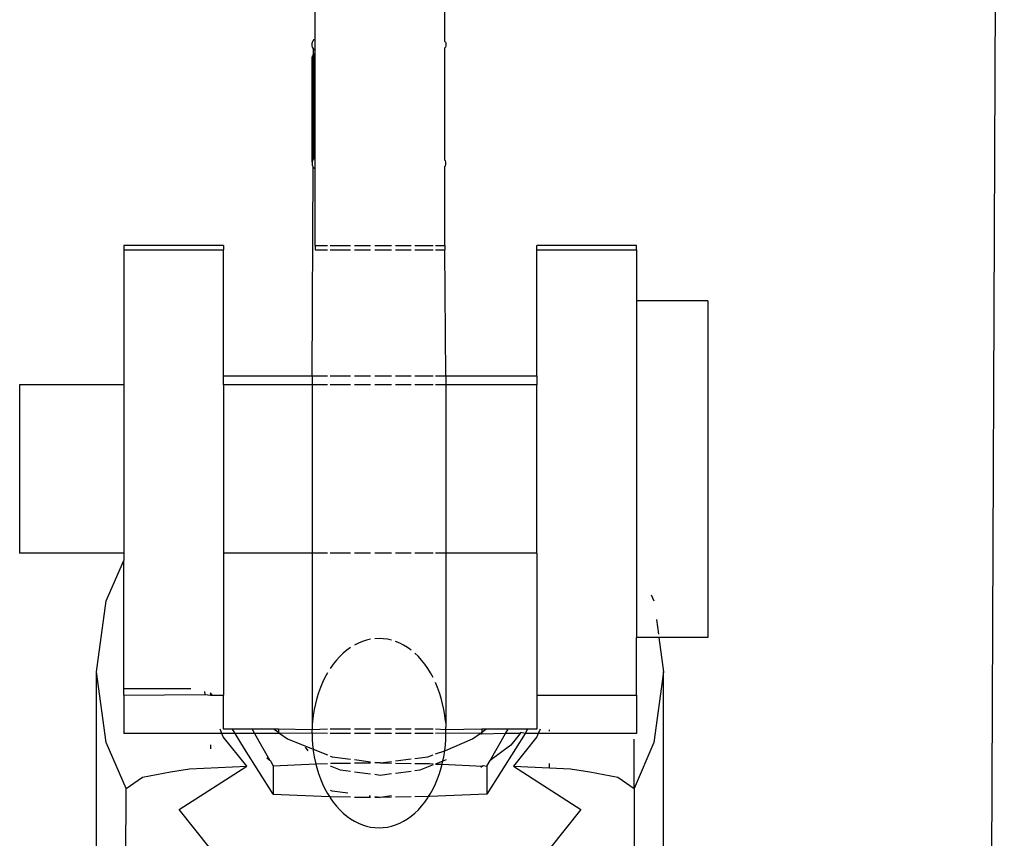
# Model space of a CAD drawing. Extents: x -123 to 134, y -72 to 67.
# Tile 6 of 10: x 6.34 to 8.24, y 58.99 to 60.57. Entities that reach past the tile are written whole.
import ezdxf

# ---------------------------------------------------------------- set-up
doc = ezdxf.new("R2010")
doc.units = 0
doc.header["$MEASUREMENT"] = 0
doc.layers.get('0').update_dxf_attribs({"linetype": 'CONTINUOUS'})

msp = doc.modelspace()

# ---------------------------------------------------------------- linework, layer by layer
for p, q in [((8.2407, 64.6637), (8.2084, 57.1057)), ((6.9138, 60.5326), (6.9138, 60.6057)), ((7.1638, 60.5275), (7.1638, 60.6057)), ((6.9121, 60.5308), (6.9138, 60.5326)), ((6.9138, 60.5101), (6.9138, 60.5326)), ((6.908, 60.5214), (6.9083, 60.5238)), ((6.9083, 60.519), (6.908, 60.5214)), ((6.9083, 60.5238), (6.909, 60.5261)), ((6.909, 60.5166), (6.9083, 60.519)), ((6.909, 60.5261), (6.9103, 60.5285)), ((6.9103, 60.5142), (6.909, 60.5166)), ((6.9103, 60.5285), (6.9121, 60.5308)), ((6.9121, 60.5119), (6.9103, 60.5142)), ((6.9103, 60.5142), (6.9103, 60.2998)), ((7.1638, 60.5275), (7.1646, 60.5261)), ((7.1646, 60.5166), (7.1638, 60.5152)), ((7.1638, 60.2988), (7.1638, 60.5152)), ((7.1646, 60.5261), (7.1653, 60.5238)), ((7.1653, 60.519), (7.1646, 60.5166)), ((7.1653, 60.5238), (7.1656, 60.5214)), ((7.1656, 60.5214), (7.1653, 60.519)), ((6.9083, 60.2951), (6.9083, 60.4972)), ((6.909, 60.2975), (6.909, 60.4995)), ((6.9103, 60.2998), (6.9103, 60.5019)), ((6.9138, 60.5101), (6.9121, 60.5119)), ((6.9121, 60.3022), (6.9121, 60.5042)), ((6.9138, 60.304), (6.9138, 60.5101)), ((6.909, 60.2879), (6.909, 60.49)), ((6.9083, 60.2951), (6.908, 60.2927)), ((6.908, 60.2927), (6.9083, 60.2903)), ((6.909, 60.2975), (6.9083, 60.2951)), ((6.9083, 60.2903), (6.909, 60.2879)), ((6.9103, 60.2998), (6.909, 60.2975)), ((6.909, 60.2879), (6.9103, 60.2856)), ((6.9121, 60.3022), (6.9103, 60.2998)), ((6.9138, 60.304), (6.9121, 60.3022)), ((6.9138, 60.2815), (6.9138, 60.304)), ((7.1646, 60.2975), (7.1638, 60.2988)), ((7.1638, 60.2865), (7.1646, 60.2879)), ((7.1638, 60.1346), (7.1638, 60.2865)), ((7.1653, 60.2951), (7.1646, 60.2975)), ((7.1646, 60.2879), (7.1653, 60.2903)), ((7.1656, 60.2927), (7.1653, 60.2951)), ((7.1653, 60.2903), (7.1656, 60.2927)), ((6.908, 59.8835), (6.9103, 60.2856)), ((6.9103, 60.2856), (6.9121, 60.2832)), ((6.9121, 60.2832), (6.9138, 60.2815)), ((6.9138, 60.1346), (6.9138, 60.2815)), ((6.5452, 60.1348), (6.5452, 60.1262)), ((6.7371, 60.1348), (6.5452, 60.1348)), ((6.7371, 60.1348), (6.7371, 60.1262)), ((6.9138, 60.1346), (6.9376, 60.1346)), ((6.9138, 60.1346), (6.9138, 60.1264)), ((6.9429, 60.1346), (6.982, 60.1346)), ((6.9894, 60.1346), (7.0207, 60.1346)), ((7.0287, 60.1346), (7.0609, 60.1346)), ((7.0688, 60.1346), (7.0988, 60.1346)), ((7.1058, 60.1346), (7.141, 60.1346)), ((7.1455, 60.1346), (7.1638, 60.1346)), ((7.1638, 60.1346), (7.1638, 60.1264)), ((7.5324, 60.1348), (7.3405, 60.1348)), ((7.3405, 60.1262), (7.3405, 60.1348)), ((7.5324, 60.1262), (7.5324, 60.1348)), ((6.5452, 60.1262), (6.7371, 60.1262)), ((6.5452, 60.1262), (6.5452, 59.8661)), ((6.7371, 59.8835), (6.7371, 60.1262)), ((6.9138, 60.1264), (6.9376, 60.1264)), ((6.9429, 60.1264), (6.982, 60.1264)), ((6.9894, 60.1264), (7.0207, 60.1264)), ((7.0287, 60.1264), (7.0609, 60.1264)), ((7.0688, 60.1264), (7.0988, 60.1264)), ((7.1058, 60.1264), (7.141, 60.1264)), ((7.1455, 60.1264), (7.1638, 60.1264)), ((7.1656, 59.8835), (7.1638, 60.1264)), ((7.3405, 60.1262), (7.5324, 60.1262)), ((7.3405, 59.8835), (7.3405, 60.1262)), ((7.5324, 60.1262), (7.5324, 60.028)), ((7.6696, 60.028), (7.5324, 60.028)), ((7.5324, 60.028), (7.5324, 59.3801)), ((7.6696, 60.028), (7.6696, 59.3801)), ((6.7371, 59.8835), (6.908, 59.8835)), ((6.7371, 59.8661), (6.7371, 59.8835)), ((6.908, 59.8835), (6.9376, 59.8835)), ((6.908, 59.8835), (6.908, 59.8661)), ((6.9429, 59.8835), (6.982, 59.8835)), ((6.9894, 59.8835), (7.0207, 59.8835)), ((7.0287, 59.8835), (7.0609, 59.8835)), ((7.0688, 59.8835), (7.0988, 59.8835)), ((7.1058, 59.8835), (7.141, 59.8835)), ((7.1455, 59.8835), (7.1656, 59.8835)), ((7.1656, 59.8835), (7.3405, 59.8835)), ((7.1656, 59.8835), (7.1656, 59.8661)), ((7.3405, 59.8835), (7.3405, 59.8661)), ((6.5452, 59.8661), (6.3449, 59.8661)), ((6.3449, 59.8661), (6.3449, 59.5421)), ((6.5452, 59.8661), (6.5452, 59.5421)), ((6.908, 59.8661), (6.7371, 59.8661)), ((6.7371, 59.8661), (6.7371, 59.5421)), ((6.9376, 59.8661), (6.908, 59.8661)), ((6.908, 59.8661), (6.908, 59.5421)), ((6.982, 59.8661), (6.9429, 59.8661)), ((7.0207, 59.8661), (6.9894, 59.8661)), ((7.0609, 59.8661), (7.0287, 59.8661)), ((7.0988, 59.8661), (7.0688, 59.8661)), ((7.141, 59.8661), (7.1058, 59.8661)), ((7.1656, 59.8661), (7.1455, 59.8661)), ((7.3405, 59.8661), (7.1656, 59.8661)), ((7.1656, 59.8661), (7.1656, 59.5421)), ((7.3405, 59.5421), (7.3405, 59.8661)), ((6.5452, 59.5421), (6.3449, 59.5421)), ((6.5117, 59.4503), (6.5452, 59.5284)), ((6.5452, 59.5421), (6.5452, 59.5284)), ((6.5452, 59.281), (6.5452, 59.5284)), ((6.908, 59.5421), (6.7371, 59.5421)), ((6.7371, 59.5421), (6.7371, 59.2687)), ((6.9376, 59.5421), (6.908, 59.5421)), ((6.908, 59.5421), (6.908, 59.2111)), ((6.982, 59.5421), (6.9429, 59.5421)), ((7.0207, 59.5421), (6.9894, 59.5421)), ((7.0609, 59.5421), (7.0287, 59.5421)), ((7.0988, 59.5421), (7.0688, 59.5421)), ((7.141, 59.5421), (7.1058, 59.5421)), ((7.1656, 59.5421), (7.1455, 59.5421)), ((7.3405, 59.5421), (7.1656, 59.5421)), ((7.1656, 59.5421), (7.1656, 59.2283)), ((7.3405, 59.5421), (7.3405, 59.2687)), ((7.5608, 59.4623), (7.5658, 59.4507)), ((6.4931, 59.314), (6.5117, 59.4503)), ((7.5708, 59.4145), (7.5747, 59.3865)), ((7.0207, 59.3766), (7.0127, 59.3748)), ((7.0368, 59.378), (7.0287, 59.3776)), ((7.0449, 59.3776), (7.0368, 59.378)), ((7.0529, 59.3766), (7.0449, 59.3776)), ((7.0609, 59.3748), (7.0529, 59.3766)), ((7.5755, 59.3801), (7.5324, 59.3801)), ((7.5324, 59.2687), (7.5324, 59.3801)), ((7.5755, 59.3801), (7.5846, 59.314)), ((7.6696, 59.3801), (7.5755, 59.3801)), ((6.982, 59.3607), (6.9748, 59.3555)), ((6.997, 59.3691), (6.9894, 59.3652)), ((7.0048, 59.3723), (6.997, 59.3691)), ((7.0127, 59.3748), (7.0048, 59.3723)), ((7.0766, 59.3691), (7.0688, 59.3723)), ((7.0842, 59.3652), (7.0766, 59.3691)), ((7.0916, 59.3607), (7.0842, 59.3652)), ((7.0988, 59.3555), (7.0916, 59.3607)), ((6.9611, 59.3432), (6.9547, 59.3362)), ((6.9678, 59.3496), (6.9611, 59.3432)), ((6.9748, 59.3555), (6.9678, 59.3496)), ((7.1125, 59.3432), (7.1058, 59.3496)), ((7.1189, 59.3362), (7.1125, 59.3432)), ((6.9486, 59.3286), (6.9429, 59.3205)), ((6.9547, 59.3362), (6.9486, 59.3286)), ((7.125, 59.3286), (7.1189, 59.3362)), ((7.1307, 59.3205), (7.125, 59.3286)), ((7.136, 59.3119), (7.1307, 59.3205)), ((6.4931, 58.1896), (6.4931, 59.314)), ((6.5117, 59.1777), (6.4931, 59.314)), ((6.9326, 59.3029), (6.9281, 59.2934)), ((6.9376, 59.3119), (6.9326, 59.3029)), ((7.141, 59.3029), (7.136, 59.3119)), ((7.5846, 59.314), (7.566, 59.1777)), ((7.5846, 58.1896), (7.5846, 59.314)), ((6.9239, 59.2836), (6.9203, 59.2734)), ((6.9281, 59.2934), (6.9239, 59.2836)), ((7.1496, 59.2836), (7.1455, 59.2934)), ((7.1533, 59.2734), (7.1496, 59.2836)), ((6.6746, 59.281), (6.5452, 59.281)), ((6.5452, 59.2687), (6.5452, 59.281)), ((6.5452, 59.2687), (6.7022, 59.2699)), ((6.5452, 59.2687), (6.5452, 59.1954)), ((6.7022, 59.2699), (6.7014, 59.2758)), ((6.7027, 59.2687), (6.7022, 59.2699)), ((6.7022, 59.2699), (6.7125, 59.2687)), ((6.7125, 59.2736), (6.7125, 59.2687)), ((6.7156, 59.2687), (6.7125, 59.2736)), ((6.7125, 59.2687), (6.7156, 59.2687)), ((6.7156, 59.2687), (6.7371, 59.2687)), ((6.7371, 59.2036), (6.7371, 59.2687)), ((6.9171, 59.2629), (6.9143, 59.2521)), ((6.9203, 59.2734), (6.9171, 59.2629)), ((7.1565, 59.2629), (7.1533, 59.2734)), ((7.1593, 59.2521), (7.1565, 59.2629)), ((7.3405, 59.2687), (7.5324, 59.2687)), ((7.3405, 59.2687), (7.3405, 59.2036)), ((7.5324, 59.2687), (7.5324, 59.1954)), ((6.9143, 59.2521), (6.9121, 59.2411)), ((7.1615, 59.2411), (7.1593, 59.2521)), ((6.9103, 59.23), (6.909, 59.2186)), ((6.9121, 59.2411), (6.9103, 59.23)), ((7.1633, 59.23), (7.1615, 59.2411)), ((7.1646, 59.2186), (7.1633, 59.23)), ((7.1656, 59.2283), (7.1646, 59.2186)), ((7.1656, 59.2283), (7.1656, 59.2111)), ((6.909, 59.2186), (6.908, 59.2111)), ((6.908, 59.2111), (6.9083, 59.2073)), ((6.9083, 59.2073), (6.908, 59.2036)), ((7.1646, 59.2186), (7.1656, 59.2111)), ((7.1656, 59.2111), (7.1653, 59.2073)), ((7.1656, 59.2036), (7.1653, 59.2073)), ((6.7341, 59.1954), (6.5452, 59.1954)), ((6.7341, 59.1954), (6.7307, 59.2033)), ((6.737, 59.1888), (6.7341, 59.1954)), ((6.7598, 59.1954), (6.7341, 59.1954)), ((6.7822, 59.132), (6.737, 59.1888)), ((6.7548, 59.2036), (6.7371, 59.2036)), ((6.7598, 59.1954), (6.7548, 59.2036)), ((6.7924, 59.2036), (6.7548, 59.2036)), ((6.7778, 59.1658), (6.7598, 59.1954)), ((6.797, 59.1954), (6.7598, 59.1954)), ((6.7924, 59.2036), (6.797, 59.1954)), ((6.835, 59.2036), (6.7924, 59.2036)), ((6.797, 59.1954), (6.8266, 59.1434)), ((6.846, 59.1954), (6.797, 59.1954)), ((6.835, 59.2036), (6.843, 59.1977)), ((6.843, 59.2036), (6.835, 59.2036)), ((6.843, 59.2036), (6.843, 59.1977)), ((6.908, 59.2023), (6.843, 59.2036)), ((6.843, 59.1977), (6.846, 59.1954)), ((6.908, 59.1958), (6.846, 59.1954)), ((6.846, 59.1954), (6.8606, 59.1847)), ((6.908, 59.2036), (6.908, 59.2023)), ((6.9376, 59.2036), (6.908, 59.2023)), ((6.908, 59.1958), (6.908, 59.2023)), ((6.908, 59.1958), (6.9083, 59.1844)), ((6.9376, 59.1954), (6.908, 59.1958)), ((6.982, 59.2036), (6.9429, 59.2036)), ((6.982, 59.1954), (6.9429, 59.1954)), ((7.0207, 59.2036), (6.9894, 59.2036)), ((7.0207, 59.1954), (6.9894, 59.1954)), ((7.0609, 59.2036), (7.0287, 59.2036)), ((7.0609, 59.1954), (7.0287, 59.1954)), ((7.0988, 59.2036), (7.0688, 59.2036)), ((7.0988, 59.1954), (7.0688, 59.1954)), ((7.141, 59.2036), (7.1058, 59.2036)), ((7.141, 59.1954), (7.1058, 59.1954)), ((7.1656, 59.2023), (7.1455, 59.2036)), ((7.1656, 59.1958), (7.1455, 59.1954)), ((7.1653, 59.1844), (7.1656, 59.1958)), ((7.1656, 59.2023), (7.1656, 59.2036)), ((7.2346, 59.2036), (7.1656, 59.2023)), ((7.1656, 59.1958), (7.1656, 59.2023)), ((7.2316, 59.1954), (7.1656, 59.1958)), ((7.2171, 59.1847), (7.2316, 59.1954)), ((7.2316, 59.1954), (7.2346, 59.1977)), ((7.2346, 59.1941), (7.2316, 59.1954)), ((7.2346, 59.2036), (7.2346, 59.1977)), ((7.2346, 59.1977), (7.2426, 59.2036)), ((7.2426, 59.2036), (7.2346, 59.2036)), ((7.2346, 59.1977), (7.2346, 59.1941)), ((7.2806, 59.1954), (7.2346, 59.1941)), ((7.2852, 59.2036), (7.2426, 59.2036)), ((7.251, 59.1434), (7.2806, 59.1954)), ((7.2806, 59.1954), (7.2852, 59.2036)), ((7.3088, 59.1954), (7.2806, 59.1954)), ((7.3228, 59.2036), (7.2852, 59.2036)), ((7.3088, 59.1954), (7.2909, 59.1729)), ((7.3406, 59.1888), (7.2955, 59.132)), ((7.3179, 59.1954), (7.2998, 59.1658)), ((7.3101, 59.1971), (7.3088, 59.1954)), ((7.3179, 59.1954), (7.3101, 59.1971)), ((7.3228, 59.2036), (7.3179, 59.1954)), ((7.3435, 59.1954), (7.3179, 59.1954)), ((7.3405, 59.2036), (7.3228, 59.2036)), ((7.3435, 59.1954), (7.3406, 59.1888)), ((7.3469, 59.2033), (7.3435, 59.1954)), ((7.5324, 59.1954), (7.3435, 59.1954)), ((7.3652, 59.1999), (7.3652, 59.2025)), ((6.5497, 59.089), (6.5117, 59.1777)), ((6.7125, 59.1736), (6.7125, 59.1655)), ((6.8606, 59.1847), (6.9099, 59.1649)), ((6.8947, 59.1686), (6.9, 59.162)), ((6.9083, 59.1844), (6.909, 59.173)), ((6.909, 59.173), (6.9099, 59.1649)), ((7.1633, 59.1617), (7.2171, 59.1847)), ((7.1633, 59.1617), (7.1646, 59.173)), ((7.1646, 59.173), (7.1653, 59.1844)), ((7.2909, 59.1729), (7.251, 59.1434)), ((7.5279, 59.089), (7.5279, 59.1842)), ((7.566, 59.1777), (7.5279, 59.089)), ((6.833, 59.0786), (6.7778, 59.1658)), ((6.9099, 59.1649), (6.9103, 59.1617)), ((6.9099, 59.1649), (6.9376, 59.1539)), ((6.9103, 59.1617), (6.9121, 59.1505)), ((6.9121, 59.1505), (6.9143, 59.1395)), ((6.9429, 59.1517), (6.9465, 59.1503)), ((6.9465, 59.1503), (6.982, 59.1458)), ((7.1058, 59.1471), (7.1311, 59.1503)), ((7.1311, 59.1503), (7.141, 59.1543)), ((7.1455, 59.1561), (7.1633, 59.1617)), ((7.1598, 59.1421), (7.1615, 59.1505)), ((7.1615, 59.1505), (7.1633, 59.1617)), ((7.2998, 59.1658), (7.2446, 59.0786)), ((6.6522, 59.0489), (6.7822, 59.132)), ((6.6721, 59.1272), (6.7822, 59.132)), ((6.8266, 59.1434), (6.821, 59.1475)), ((6.8288, 59.1417), (6.8266, 59.1434)), ((6.8288, 59.1417), (6.833, 59.1322)), ((6.9153, 59.1359), (6.833, 59.1322)), ((6.833, 59.1322), (6.833, 59.0786)), ((6.9143, 59.1395), (6.9153, 59.1359)), ((6.9376, 59.1369), (6.9153, 59.1359)), ((6.9153, 59.1359), (6.9171, 59.1288)), ((6.982, 59.1377), (6.9433, 59.1371)), ((6.9624, 59.1243), (6.9433, 59.132)), ((6.9894, 59.1449), (7.0207, 59.1409)), ((7.0207, 59.1383), (6.9894, 59.1378)), ((7.0287, 59.1399), (7.0388, 59.1386)), ((7.0388, 59.1386), (7.0287, 59.1384)), ((7.0388, 59.1386), (7.0609, 59.1414)), ((7.0388, 59.1386), (7.0609, 59.1382)), ((7.0688, 59.1424), (7.0988, 59.1462)), ((7.0688, 59.1381), (7.0988, 59.1377)), ((7.1058, 59.1376), (7.1343, 59.1371)), ((7.141, 59.1346), (7.1152, 59.1243)), ((7.1343, 59.1371), (7.141, 59.1368)), ((7.1598, 59.1421), (7.1455, 59.1364)), ((7.1455, 59.1364), (7.1583, 59.1359)), ((7.1565, 59.1288), (7.1583, 59.1359)), ((7.1583, 59.1359), (7.1593, 59.1395)), ((7.1583, 59.1359), (7.2363, 59.1325)), ((7.1593, 59.1395), (7.1598, 59.1421)), ((7.1662, 59.1447), (7.1598, 59.1421)), ((7.2363, 59.1325), (7.2327, 59.1298)), ((7.2374, 59.1333), (7.2363, 59.1325)), ((7.2374, 59.1333), (7.2446, 59.1322)), ((7.2446, 59.1322), (7.251, 59.1434)), ((7.2446, 59.1322), (7.2446, 59.0786)), ((7.2955, 59.132), (7.4254, 59.0489)), ((7.2955, 59.132), (7.3652, 59.1289)), ((7.3652, 59.1289), (7.3652, 59.1374)), ((6.5497, 59.089), (6.5811, 59.1111)), ((6.5811, 59.1111), (6.6351, 59.1212)), ((6.6351, 59.1212), (6.6721, 59.1272)), ((6.9171, 59.1288), (6.9203, 59.1183)), ((6.9203, 59.1183), (6.9239, 59.1081)), ((6.982, 59.1218), (6.9624, 59.1243)), ((7.0207, 59.1169), (6.9894, 59.1209)), ((7.0388, 59.1146), (7.0287, 59.1159)), ((7.0609, 59.1174), (7.0388, 59.1146)), ((7.0988, 59.1222), (7.0688, 59.1184)), ((7.1152, 59.1243), (7.1058, 59.1231)), ((7.1496, 59.1081), (7.1533, 59.1183)), ((7.1533, 59.1183), (7.1565, 59.1288)), ((7.3652, 59.1289), (7.4056, 59.1272)), ((7.4056, 59.1272), (7.4426, 59.1212)), ((7.4426, 59.1212), (7.4965, 59.1111)), ((7.4965, 59.1111), (7.5279, 59.089)), ((6.9239, 59.1081), (6.9281, 59.0982)), ((6.9281, 59.0982), (6.9326, 59.0887)), ((7.141, 59.0887), (7.1455, 59.0982)), ((7.1455, 59.0982), (7.1496, 59.1081)), ((6.549, 57.9662), (6.5497, 59.089)), ((6.833, 59.0786), (6.9413, 59.0737)), ((6.9326, 59.0887), (6.9376, 59.0797)), ((6.9376, 59.0797), (6.9413, 59.0737)), ((6.9413, 59.0737), (6.9433, 59.0736)), ((6.9433, 59.0736), (6.9429, 59.0711)), ((6.9465, 59.0839), (6.9433, 59.0852)), ((6.9433, 59.0736), (6.982, 59.073)), ((6.9765, 59.0801), (6.9465, 59.0839)), ((6.9894, 59.0729), (7.0207, 59.0724)), ((7.0207, 59.0744), (7.0176, 59.0748)), ((7.0388, 59.0721), (7.0287, 59.0734)), ((7.0609, 59.075), (7.0388, 59.0721)), ((7.0988, 59.0731), (7.0688, 59.0726)), ((7.1322, 59.0736), (7.1058, 59.0732)), ((7.1307, 59.0711), (7.1322, 59.0736)), ((7.1322, 59.0736), (7.136, 59.0797)), ((7.1343, 59.0736), (7.1322, 59.0736)), ((7.2446, 59.0786), (7.1343, 59.0736)), ((7.136, 59.0797), (7.141, 59.0887)), ((7.5279, 59.089), (7.5279, 57.9647)), ((6.9429, 59.0711), (6.9486, 59.063)), ((6.9486, 59.063), (6.9547, 59.0555)), ((6.9547, 59.0555), (6.9611, 59.0484)), ((7.0287, 59.0723), (7.0388, 59.0721)), ((7.0609, 59.0725), (7.0388, 59.0721)), ((7.1125, 59.0484), (7.1189, 59.0555)), ((7.1189, 59.0555), (7.125, 59.063)), ((7.125, 59.063), (7.1307, 59.0711)), ((6.7125, 58.9731), (6.6522, 59.0489)), ((6.9611, 59.0484), (6.9678, 59.042)), ((6.9678, 59.042), (6.9748, 59.0362)), ((6.9748, 59.0362), (6.982, 59.031)), ((7.0916, 59.031), (7.0988, 59.0362)), ((7.0988, 59.0362), (7.1058, 59.042)), ((7.1058, 59.042), (7.1125, 59.0484)), ((7.4254, 59.0489), (7.3652, 58.9731)), ((6.982, 59.031), (6.9894, 59.0264)), ((6.9894, 59.0264), (6.997, 59.0226)), ((6.997, 59.0226), (7.0048, 59.0194)), ((7.0048, 59.0194), (7.0127, 59.0169)), ((7.0127, 59.0169), (7.0207, 59.0151)), ((7.0529, 59.0151), (7.0609, 59.0169)), ((7.0609, 59.0169), (7.0688, 59.0194)), ((7.0688, 59.0194), (7.0766, 59.0226)), ((7.0766, 59.0226), (7.0842, 59.0264)), ((7.0842, 59.0264), (7.0916, 59.031)), ((7.0207, 59.0151), (7.0287, 59.014)), ((7.0287, 59.014), (7.0368, 59.0136)), ((7.0368, 59.0136), (7.0449, 59.014)), ((7.0449, 59.014), (7.0529, 59.0151))]:
    msp.add_line(p, q)

doc.saveas('drawing.dxf')
